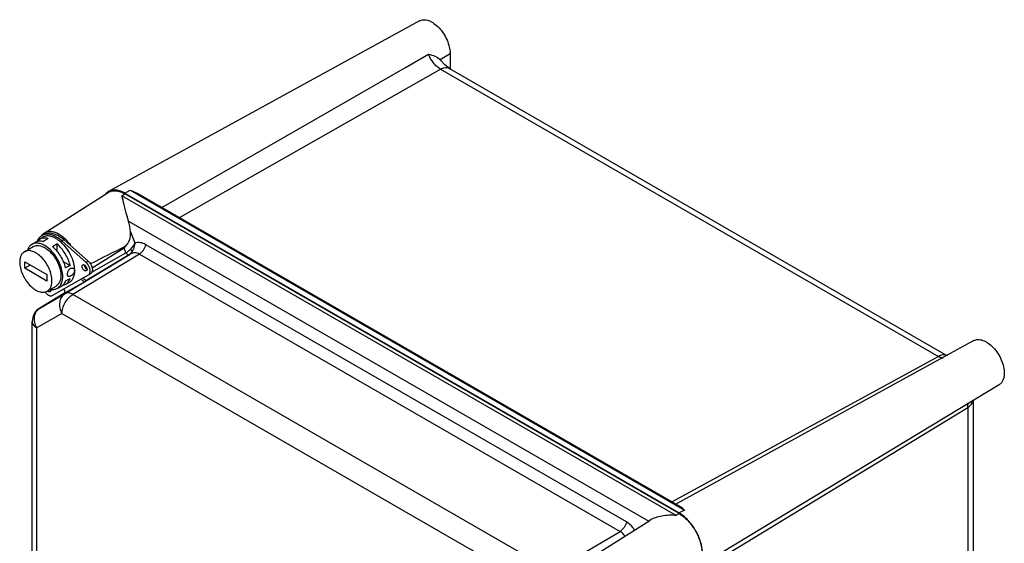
# Model space of a CAD drawing. Header units: millimetres. Extents: x 46 to 359, y 50 to 516.
# Tile 2 of 2: x 46 to 359, y 349 to 516. Entities that reach past the tile are written whole.
import ezdxf

# ---------------------------------------------------------------- set-up
doc = ezdxf.new("R2010")
doc.units = ezdxf.units.MM
doc.header["$LTSCALE"] = 36.808337
doc.layers.get('0').update_dxf_attribs({"linetype": 'CONTINUOUS'})

msp = doc.modelspace()

# ---------------------------------------------------------------- linework, layer by layer
at = {"color": 7, "linetype": 'Continuous'}
for p, q in [((173.36, 515.24), (74.59, 460.99)), ((168.88, 500.44), (176.24, 504.67)), ((179.89, 502.99), (183.08, 504.9)), ((183.08, 504.9), (183.08, 500.11)), ((179.89, 502.99), (180.2, 502.65)), ((91.5, 455.94), (168.88, 500.44)), ((97.11, 452.7), (180.01, 499.85)), ((180.01, 499.85), (338.19, 408.53)), ((182.94, 500.11), (340.91, 408.9)), ((54.18, 447.73), (74.52, 460.66)), ((78.82, 459.64), (79.77, 460.23)), ((79.77, 460.44), (81.43, 461.36)), ((79.77, 460.44), (255.84, 358.78)), ((255.84, 358.58), (79.77, 460.23)), ((81.43, 461.36), (257.5, 359.71)), ((83.88, 460.34), (256.22, 360.83)), ((254.89, 357.99), (78.82, 459.64)), ((80.94, 451.59), (246.19, 356.19)), ((53.39, 446.97), (54.1, 447.38)), ((81.59, 448.13), (82.94, 444.61)), ((50.13, 444.12), (51.15, 444.8)), ((52.51, 445.7), (53.53, 446.38)), ((54.91, 445.7), (53.96, 445.1)), ((55.38, 446), (54.91, 445.7)), ((56.79, 443.46), (58.21, 444.37)), ((58.21, 444.37), (58.21, 441.93)), ((59.71, 445.28), (60.42, 445.68)), ((67.44, 438.43), (59.71, 445.28)), ((60.42, 445.68), (68.14, 438.83)), ((47.87, 441.85), (50.69, 443.48)), ((60.77, 428.54), (81.47, 441.08)), ((84.41, 441.1), (63.27, 428.29)), ((69.27, 435.35), (80.12, 441.52)), ((69.36, 436.71), (79.51, 443.11)), ((80.12, 441.52), (79.51, 443.11)), ((81.47, 441.08), (81.14, 440.89)), ((84.41, 441.1), (237.1, 352.95)), ((239.11, 355.93), (86.42, 444.08)), ((47.95, 436.59), (47.95, 438.63)), ((47.95, 438.63), (55.03, 434.55)), ((60.14, 438.74), (62.37, 437.45)), ((68.14, 438.83), (67.44, 438.43)), ((81.14, 440.89), (67.89, 432.86)), ((49.72, 437.61), (47.95, 436.59)), ((55.03, 432.51), (47.95, 436.59)), ((56.73, 427.91), (68.94, 434.96)), ((62.37, 437.45), (60.88, 436.68)), ((67.03, 437.02), (67.43, 437.23)), ((55.03, 434.55), (55.03, 432.51)), ((60.75, 428.73), (66.9, 432.28)), ((60.77, 431.39), (61.87, 431.93)), ((60.88, 432.6), (62.37, 433.37)), ((60.43, 428.56), (52.75, 423.91)), ((52.78, 423.92), (60.77, 428.54)), ((55.11, 429.29), (57.94, 430.92)), ((58.21, 430.12), (59.31, 430.66)), ((60.44, 428.56), (60.45, 428.56)), ((215.65, 340.32), (63.27, 428.29)), ((52.78, 423.92), (52.75, 423.91)), ((50.34, 170.19), (50.34, 419.63)), ((59.8, 422.2), (51.81, 417.59)), ((59.8, 422.2), (212.18, 334.23)), ((51.81, 168.15), (51.81, 417.59)), ((349.43, 413.58), (254.84, 361.63)), ((338.19, 408.53), (253.59, 362.35)), ((357.52, 399.57), (265.23, 343.63)), ((349.21, 394.53), (349.21, 138.63)), ((265.23, 342.19), (347.52, 392.36)), ((347.52, 392.36), (347.52, 136.23)), ((257.5, 359.71), (255.84, 358.78)), ((255.84, 358.58), (254.89, 357.99)), ((230.25, 346.08), (246.55, 356.44)), ((215.65, 340.32), (237.1, 352.95))]:
    msp.add_line(p, q, dxfattribs=at)
for points in [[(182.94, 500.11), (181.45, 501.25), (180.2, 502.65)], [(60.34, 430), (60.49, 429.67), (60.6, 429.13), (60.45, 428.56)]]:
    msp.add_lwpolyline(points, dxfattribs=at)
for centre, radius, start, end in [((76.27, 457.94), 3.49, 118.771, 123.1143), ((76.35, 457.79), 3.4, 119.7294, 122.4626), ((132.83, 467.42), 54.26, 195.2195, 195.377), ((56.17, 444.66), 3.66, 132.2824, 139.3336), ((56.07, 444.78), 3.51, 127.7472, 132.2544), ((56.02, 444.84), 3.42, 122.4603, 127.7441), ((55.65, 444.69), 3.1, 112.9986, 119.9892), ((56.34, 443.37), 4.79, 157.9519, 158.3146), ((56.35, 444.52), 3.89, 139.3379, 145.4795), ((983.64, -1359.4), 2016.76, 116.62153, 116.97363), ((55.34, 419.63), 5, 121.2308, 180), ((340.13, 407.08), 1.97, 60.0766, 67.5833), ((250.89, 350.21), 9.9, 59.3174, 59.9992)]:
    msp.add_arc(centre, radius, start, end, dxfattribs=at)
msp.add_ellipse((74.31, 448.79), major_axis=(-2.2, 9.98), ratio=0.697892, start_param=-1.789102, end_param=-1.441861, dxfattribs=at)
for points, knots in [([(173.36, 515.24), (173.77, 515.46), (174.79, 515.7), (176.41, 515.35), (178.07, 514.43), (179.66, 513.01), (181.07, 511.2), (182.17, 509.16), (182.88, 507.03), (183.08, 505.59), (183.08, 504.9)], [0, 0, 0, 0, 0.087072, 0.18694, 0.304649, 0.438564, 0.582944, 0.729993, 0.871431, 1, 1, 1, 1]), ([(176.24, 504.67), (176.94, 504.46), (178.21, 504.06), (179.43, 503.42), (179.89, 502.99)], [0, 0, 0, 0, 0.537569, 1, 1, 1, 1]), ([(180.01, 499.85), (179.6, 500.09), (178.81, 500.7), (177.41, 502.23), (176.61, 503.66), (176.24, 504.67)], [0, 0, 0, 0, 0.228225, 0.478988, 1, 1, 1, 1]), ([(180.01, 499.85), (180.25, 499.98), (180.74, 500.21), (181.51, 500.4), (182.27, 500.39), (182.73, 500.22), (182.94, 500.11)], [0, 0, 0, 0, 0.270879, 0.528584, 0.770158, 1, 1, 1, 1]), ([(74.36, 460.86), (74.28, 460.8), (73.96, 460.58), (73.69, 460.3), (73.5, 460.07)], [0, 0, 0, 0, 0.246651, 1, 1, 1, 1]), ([(79.77, 460.44), (79.32, 460.7), (78.42, 461.13), (77.03, 461.47), (75.73, 461.45), (74.94, 461.18), (74.59, 460.99)], [0, 0, 0, 0, 0.289281, 0.548778, 0.782238, 1, 1, 1, 1]), ([(74.66, 460.75), (75, 460.94), (75.78, 461.22), (77.06, 461.25), (78.43, 460.92), (79.33, 460.49), (79.77, 460.23)], [0, 0, 0, 0, 0.217777, 0.450977, 0.710389, 1, 1, 1, 1]), ([(81.43, 461.36), (81.64, 461.3), (82.48, 461.03), (83.3, 460.67), (83.88, 460.34)], [0, 0, 0, 0, 0.246603, 1, 1, 1, 1]), ([(80.48, 453.17), (80.15, 454.37), (79.63, 456.53), (79.1, 458.7), (78.82, 459.64)], [0, 0, 0, 0, 0.557027, 1, 1, 1, 1]), ([(80.94, 451.59), (80.83, 451.95), (80.68, 452.43), (80.55, 452.91), (80.52, 453.03)], [0, 0, 0, 0, 0.752364, 1, 1, 1, 1]), ([(59.71, 445.28), (59.19, 445.74), (58.37, 446.35), (57.19, 446.95), (56.35, 447.25), (55.54, 447.4), (54.76, 447.41), (54.04, 447.28), (53.6, 447.09), (53.39, 446.97)], [0, 0, 0, 0, 0.301207, 0.438508, 0.566218, 0.684665, 0.794976, 0.89915, 1, 1, 1, 1]), ([(58.2, 447.7), (57.84, 447.86), (57.13, 448.12), (56.04, 448.27), (55.04, 448.16), (54.44, 447.9), (54.18, 447.73)], [0, 0, 0, 0, 0.283713, 0.540704, 0.775966, 1, 1, 1, 1]), ([(54.44, 447.55), (54.64, 447.63), (55.08, 447.76), (55.78, 447.83), (56.51, 447.77), (57.57, 447.51), (58.94, 446.87), (59.93, 446.12), (60.42, 445.68)], [0, 0, 0, 0, 0.100743, 0.205851, 0.31745, 0.436973, 0.701711, 1, 1, 1, 1]), ([(58.9, 447.34), (58.84, 447.37), (58.61, 447.5), (58.38, 447.62), (58.2, 447.7)], [0, 0, 0, 0, 0.25534, 1, 1, 1, 1]), ([(60.63, 446.07), (60.49, 446.19), (59.95, 446.66), (59.36, 447.08), (58.9, 447.34)], [0, 0, 0, 0, 0.260823, 1, 1, 1, 1]), ([(79.94, 443.55), (80.58, 444.09), (81.5, 445.6), (81.64, 447.29), (81.59, 448.13)], [0, 0, 0, 0, 0.49981, 1, 1, 1, 1]), ([(54.32, 443.81), (53.95, 444.02), (53.21, 444.37), (52.08, 444.62), (51.18, 444.57), (50.55, 444.36), (50.26, 444.21), (50.13, 444.12)], [0, 0, 0, 0, 0.290699, 0.549313, 0.781297, 0.891373, 1, 1, 1, 1]), ([(51.15, 444.8), (51.34, 444.92), (51.75, 445.13), (52.45, 445.28), (53.2, 445.27), (53.71, 445.17), (53.96, 445.1)], [0, 0, 0, 0, 0.23215, 0.471201, 0.725294, 1, 1, 1, 1]), ([(53.39, 446.97), (53.23, 446.87), (52.92, 446.65), (52.36, 446.08), (52.06, 445.55), (51.9, 445.17)], [0, 0, 0, 0, 0.238166, 0.481526, 1, 1, 1, 1]), ([(52.51, 445.7), (52.45, 445.67), (52.24, 445.51), (52.05, 445.33), (51.92, 445.18)], [0, 0, 0, 0, 0.247228, 1, 1, 1, 1]), ([(55.38, 446), (55.12, 446.08), (54.6, 446.19), (53.83, 446.19), (53.12, 446.04), (52.7, 445.83), (52.51, 445.7)], [0, 0, 0, 0, 0.274927, 0.529073, 0.768028, 1, 1, 1, 1]), ([(57.85, 446.06), (57.47, 446.28), (56.71, 446.64), (55.54, 446.91), (54.61, 446.85), (53.96, 446.63), (53.66, 446.47), (53.53, 446.38)], [0, 0, 0, 0, 0.290699, 0.549312, 0.781297, 0.891374, 1, 1, 1, 1]), ([(57.85, 446.06), (58.21, 445.85), (58.93, 445.36), (60.28, 444.15), (61.77, 442.27), (62.86, 440.12), (63.44, 438.33), (63.62, 437.43), (63.68, 436.99)], [0, 0, 0, 0, 0.112515, 0.23323, 0.490732, 0.753211, 0.879818, 1, 1, 1, 1]), ([(62.37, 437.45), (62.21, 438.11), (61.78, 439.42), (60.84, 441.27), (59.65, 442.95), (58.71, 443.94), (58.21, 444.37)], [0, 0, 0, 0, 0.246559, 0.502637, 0.757351, 1, 1, 1, 1]), ([(62.58, 443.9), (62.44, 444.1), (61.84, 444.87), (61.17, 445.59), (60.63, 446.07)], [0, 0, 0, 0, 0.25688, 1, 1, 1, 1]), ([(82.94, 444.61), (82.76, 444.24), (82.3, 443.51), (81.75, 442.86), (81.44, 442.53)], [0, 0, 0, 0, 0.477752, 1, 1, 1, 1]), ([(82.94, 444.61), (82.91, 444.4), (82.82, 443.86), (82.59, 443.01), (82.35, 442.39), (82.19, 442.1)], [0, 0, 0, 0, 0.244102, 0.62393, 1, 1, 1, 1]), ([(86.42, 444.08), (85.88, 444.39), (84.73, 444.83), (83.49, 444.77), (82.94, 444.61)], [0, 0, 0, 0, 0.51966, 1, 1, 1, 1]), ([(47.87, 441.85), (47.63, 441.71), (47.18, 441.34), (46.7, 440.56), (46.42, 439.6), (46.36, 438.9), (46.36, 438.53)], [0, 0, 0, 0, 0.217768, 0.450949, 0.710192, 1, 1, 1, 1]), ([(56.62, 432.61), (56.62, 433.23), (56.44, 434.53), (55.8, 436.45), (54.8, 438.29), (53.53, 439.91), (52.1, 441.18), (50.8, 441.89), (49.79, 442.16), (49.09, 442.21), (48.44, 442.12), (48.04, 441.95), (47.87, 441.85)], [0, 0, 0, 0, 0.128684, 0.270273, 0.417428, 0.561776, 0.695447, 0.812711, 0.864676, 0.91251, 0.95714, 1, 1, 1, 1]), ([(50.13, 444.12), (49.87, 443.95), (49.4, 443.49), (49.09, 442.92), (48.96, 442.61)], [0, 0, 0, 0, 0.480668, 1, 1, 1, 1]), ([(50.69, 443.48), (50.87, 443.59), (51.27, 443.75), (51.92, 443.84), (52.62, 443.79), (53.63, 443.52), (54.93, 442.81), (56.36, 441.54), (57.63, 439.92), (58.62, 438.08), (59.27, 436.17), (59.44, 434.86), (59.44, 434.24)], [0, 0, 0, 0, 0.042861, 0.087491, 0.135326, 0.187291, 0.304555, 0.438225, 0.582571, 0.729724, 0.871314, 1, 1, 1, 1]), ([(58.21, 430.12), (58.42, 430.22), (58.82, 430.49), (59.31, 431.04), (59.68, 431.73), (59.92, 432.54), (60.05, 433.44), (60.04, 434.8), (59.69, 436.62), (58.84, 438.79), (57.61, 440.82), (56.11, 442.54), (54.93, 443.46), (54.32, 443.81)], [0, 0, 0, 0, 0.042893, 0.087186, 0.134468, 0.185815, 0.241755, 0.302335, 0.435612, 0.580233, 0.72812, 0.870593, 1, 1, 1, 1]), ([(56.79, 443.46), (57.28, 443.04), (58.21, 442.07), (59.37, 440.42), (60.3, 438.61), (60.72, 437.33), (60.88, 436.68)], [0, 0, 0, 0, 0.242712, 0.497345, 0.753351, 1, 1, 1, 1]), ([(79.51, 443.11), (79.54, 443.15), (79.68, 443.3), (79.82, 443.45), (79.94, 443.55)], [0, 0, 0, 0, 0.241869, 1, 1, 1, 1]), ([(80.12, 441.52), (80.24, 441.57), (80.72, 441.85), (81.14, 442.23), (81.44, 442.53)], [0, 0, 0, 0, 0.231802, 1, 1, 1, 1]), ([(80.12, 441.52), (80.19, 441.4), (80.32, 441.21), (80.55, 441), (80.8, 440.85), (81.03, 440.83), (81.14, 440.89)], [0, 0, 0, 0, 0.314259, 0.529996, 0.716986, 1, 1, 1, 1]), ([(81.14, 440.89), (81.24, 440.95), (81.68, 441.28), (82, 441.73), (82.19, 442.1)], [0, 0, 0, 0, 0.228905, 1, 1, 1, 1]), ([(81.44, 442.53), (81.59, 442.44), (81.83, 442.29), (82.08, 442.14), (82.19, 442.1)], [0, 0, 0, 0, 0.596684, 1, 1, 1, 1]), ([(82.19, 442.1), (82.16, 441.99), (82.02, 441.59), (81.73, 441.24), (81.47, 441.08)], [0, 0, 0, 0, 0.277641, 1, 1, 1, 1]), ([(84.41, 441.1), (83.97, 441.36), (82.94, 441.66), (81.91, 441.34), (81.47, 441.08)], [0, 0, 0, 0, 0.500086, 1, 1, 1, 1]), ([(84.41, 441.1), (84.92, 441.41), (85.79, 442.32), (86.3, 443.46), (86.42, 444.08)], [0, 0, 0, 0, 0.484787, 1, 1, 1, 1]), ([(46.36, 438.53), (46.36, 437.91), (46.54, 436.61), (47.18, 434.69), (48.18, 432.85), (49.45, 431.23), (50.88, 429.96), (52.18, 429.25), (53.19, 428.98), (53.89, 428.93), (54.54, 429.02), (54.94, 429.19), (55.11, 429.29)], [0, 0, 0, 0, 0.128684, 0.270273, 0.417428, 0.561776, 0.695447, 0.812711, 0.864676, 0.91251, 0.95714, 1, 1, 1, 1]), ([(68.23, 437.44), (68.12, 437.63), (67.88, 437.98), (67.59, 438.29), (67.44, 438.43)], [0, 0, 0, 0, 0.511412, 1, 1, 1, 1]), ([(68.14, 438.83), (68.3, 438.7), (68.59, 438.39), (68.83, 438.04), (68.94, 437.85)], [0, 0, 0, 0, 0.488588, 1, 1, 1, 1]), ([(61.53, 434.68), (61.53, 434.8), (61.56, 435.08), (61.67, 435.48), (61.86, 435.87), (62.12, 436.22), (62.42, 436.48), (62.75, 436.64), (63.09, 436.67), (63.3, 436.61), (63.38, 436.56)], [0, 0, 0, 0, 0.126021, 0.264817, 0.408044, 0.547765, 0.677984, 0.795733, 0.901709, 1, 1, 1, 1]), ([(63.76, 435.84), (63.76, 435.57), (63.62, 435.16), (63.3, 434.7), (63, 434.39), (62.68, 434.15), (62.4, 434.01), (62.19, 433.95), (62.05, 433.94), (61.92, 433.96), (61.84, 433.99), (61.8, 434.01)], [0, 0, 0, 0, 0.265419, 0.412443, 0.559242, 0.697146, 0.817896, 0.870311, 0.917398, 0.960048, 1, 1, 1, 1]), ([(63.76, 435.84), (63.76, 435.39), (63.69, 434.56), (63.33, 433.41), (62.82, 432.63), (62.3, 432.18), (62.02, 432), (61.87, 431.93)], [0, 0, 0, 0, 0.2907, 0.549313, 0.781298, 0.891374, 1, 1, 1, 1]), ([(63.38, 436.56), (63.44, 436.53), (63.55, 436.44), (63.71, 436.21), (63.76, 435.98), (63.76, 435.84)], [0, 0, 0, 0, 0.23506, 0.476095, 1, 1, 1, 1]), ([(63.68, 436.99), (63.69, 436.89), (63.74, 436.51), (63.76, 436.12), (63.76, 435.84)], [0, 0, 0, 0, 0.257075, 1, 1, 1, 1]), ([(66.43, 436.4), (66.36, 436.52), (66.25, 436.77), (66.19, 437.1), (66.21, 437.33), (66.25, 437.48), (66.32, 437.59), (66.39, 437.65), (66.43, 437.67)], [0, 0, 0, 0, 0.306313, 0.582796, 0.703699, 0.81186, 0.909144, 1, 1, 1, 1]), ([(66.43, 437.67), (66.47, 437.69), (66.55, 437.72), (66.69, 437.73), (66.83, 437.69), (67.05, 437.59), (67.3, 437.38), (67.46, 437.16), (67.53, 437.04)], [0, 0, 0, 0, 0.090854, 0.188135, 0.296293, 0.417197, 0.693684, 1, 1, 1, 1]), ([(67.53, 435.77), (67.49, 435.75), (67.41, 435.72), (67.27, 435.71), (67.12, 435.75), (66.91, 435.85), (66.66, 436.06), (66.5, 436.28), (66.43, 436.4)], [0, 0, 0, 0, 0.090854, 0.188135, 0.296293, 0.417197, 0.693684, 1, 1, 1, 1]), ([(66.91, 437.64), (66.9, 437.5), (66.94, 437.21), (67.06, 436.94), (67.14, 436.81)], [0, 0, 0, 0, 0.469836, 1, 1, 1, 1]), ([(67.14, 436.81), (67.21, 436.68), (67.39, 436.44), (67.62, 436.26), (67.74, 436.2)], [0, 0, 0, 0, 0.530243, 1, 1, 1, 1]), ([(67.53, 437.04), (67.6, 436.91), (67.71, 436.67), (67.77, 436.34), (67.75, 436.11), (67.71, 435.96), (67.63, 435.84), (67.57, 435.79), (67.53, 435.77)], [0, 0, 0, 0, 0.306313, 0.582796, 0.703699, 0.81186, 0.909144, 1, 1, 1, 1]), ([(68.23, 434.55), (68.31, 434.6), (68.47, 434.73), (68.63, 435), (68.73, 435.33), (68.76, 435.71), (68.72, 436.13), (68.58, 436.73), (68.39, 437.16), (68.23, 437.44)], [0, 0, 0, 0, 0.090793, 0.18801, 0.296095, 0.416916, 0.550158, 0.693924, 1, 1, 1, 1]), ([(68.94, 437.85), (69.1, 437.57), (69.29, 437.13), (69.43, 436.54), (69.47, 436.12), (69.43, 435.74), (69.34, 435.41), (69.17, 435.14), (69.02, 435.01), (68.94, 434.96)], [0, 0, 0, 0, 0.306076, 0.449842, 0.583084, 0.703905, 0.81199, 0.909207, 1, 1, 1, 1]), ([(55.11, 429.29), (55.35, 429.43), (55.8, 429.81), (56.28, 430.58), (56.56, 431.54), (56.62, 432.24), (56.62, 432.61)], [0, 0, 0, 0, 0.217768, 0.450949, 0.710192, 1, 1, 1, 1]), ([(59.44, 434.24), (59.44, 433.88), (59.39, 433.18), (59.11, 432.22), (58.63, 431.44), (58.18, 431.06), (57.94, 430.92)], [0, 0, 0, 0, 0.289806, 0.549048, 0.78223, 1, 1, 1, 1]), ([(60.88, 432.6), (60.74, 432.18), (60.44, 431.58), (59.83, 430.97), (59.49, 430.75), (59.31, 430.66)], [0, 0, 0, 0, 0.522422, 0.763881, 1, 1, 1, 1]), ([(60.77, 431.39), (60.96, 431.48), (61.31, 431.7), (61.92, 432.33), (62.23, 432.94), (62.37, 433.37)], [0, 0, 0, 0, 0.235907, 0.477249, 1, 1, 1, 1]), ([(61.8, 434.01), (61.76, 434.03), (61.67, 434.11), (61.59, 434.26), (61.54, 434.46), (61.53, 434.6), (61.53, 434.68)], [0, 0, 0, 0, 0.209231, 0.437847, 0.700104, 1, 1, 1, 1]), ([(65.91, 433.21), (65.98, 433.11), (66.25, 432.74), (66.6, 432.43), (66.9, 432.28)], [0, 0, 0, 0, 0.270817, 1, 1, 1, 1]), ([(66.51, 433.55), (66.61, 433.41), (66.82, 433.16), (67.18, 432.89), (67.56, 432.77), (67.8, 432.81), (67.89, 432.86)], [0, 0, 0, 0, 0.308085, 0.582247, 0.80944, 1, 1, 1, 1]), ([(67.89, 432.86), (67.8, 432.81), (67.47, 432.61), (67.14, 432.42), (66.9, 432.28)], [0, 0, 0, 0, 0.275993, 1, 1, 1, 1]), ([(54.39, 429.1), (54.55, 428.86), (54.83, 428.53), (55.25, 428.17), (55.57, 427.98), (55.89, 427.85), (56.2, 427.79), (56.48, 427.81), (56.65, 427.87), (56.73, 427.91)], [0, 0, 0, 0, 0.307242, 0.449738, 0.581475, 0.701235, 0.809199, 0.907421, 1, 1, 1, 1]), ([(56.03, 429.13), (55.98, 429.1), (55.85, 429.06), (55.65, 429.09), (55.44, 429.19), (55.31, 429.29), (55.25, 429.35)], [0, 0, 0, 0, 0.202678, 0.430752, 0.696762, 1, 1, 1, 1]), ([(55.95, 429.77), (55.97, 429.75), (56.06, 429.67), (56.16, 429.6), (56.24, 429.56)], [0, 0, 0, 0, 0.265303, 1, 1, 1, 1]), ([(56.23, 429.89), (56.25, 429.8), (56.27, 429.65), (56.24, 429.42), (56.17, 429.24), (56.08, 429.15), (56.03, 429.13)], [0, 0, 0, 0, 0.302317, 0.567667, 0.796055, 1, 1, 1, 1]), ([(56.18, 429.88), (56.54, 429.82), (57.07, 429.79), (57.75, 429.93), (58.06, 430.05), (58.21, 430.12)], [0, 0, 0, 0, 0.520511, 0.763577, 1, 1, 1, 1]), ([(60.77, 428.54), (60.32, 428.26), (59.51, 427.45), (58.95, 425.79), (59.02, 423.95), (59.48, 422.76), (59.8, 422.2)], [0, 0, 0, 0, 0.226378, 0.467447, 0.727443, 1, 1, 1, 1]), ([(59.99, 431.13), (60.06, 431.14), (60.33, 431.2), (60.59, 431.29), (60.77, 431.39)], [0, 0, 0, 0, 0.254442, 1, 1, 1, 1]), ([(60.72, 429.2), (60.71, 429.27), (60.64, 429.57), (60.53, 429.85), (60.43, 430.05)], [0, 0, 0, 0, 0.239456, 1, 1, 1, 1]), ([(60.75, 428.73), (60.7, 428.7), (60.6, 428.64), (60.5, 428.58), (60.44, 428.56)], [0, 0, 0, 0, 0.462155, 1, 1, 1, 1]), ([(60.75, 428.73), (60.75, 428.76), (60.75, 428.92), (60.74, 429.08), (60.72, 429.2)], [0, 0, 0, 0, 0.23731, 1, 1, 1, 1]), ([(63.27, 428.29), (63.05, 428.42), (62.62, 428.62), (61.94, 428.78), (61.32, 428.77), (60.94, 428.63), (60.77, 428.54)], [0, 0, 0, 0, 0.29088, 0.550848, 0.783758, 1, 1, 1, 1]), ([(59.8, 422.2), (59.8, 422.78), (60.01, 423.98), (60.76, 425.69), (61.85, 427.19), (62.78, 428), (63.27, 428.29)], [0, 0, 0, 0, 0.236733, 0.49891, 0.761679, 1, 1, 1, 1]), ([(51.81, 417.59), (51.49, 418.14), (51.03, 419.33), (50.95, 421.18), (51.52, 422.84), (52.33, 423.65), (52.78, 423.92)], [0, 0, 0, 0, 0.272554, 0.532544, 0.773611, 1, 1, 1, 1]), ([(50.34, 419.63), (50.34, 419.44), (50.41, 419.04), (50.71, 418.49), (51.19, 417.99), (51.59, 417.72), (51.81, 417.59)], [0, 0, 0, 0, 0.217753, 0.450895, 0.710453, 1, 1, 1, 1]), ([(349.43, 413.58), (349.84, 413.81), (350.86, 414.05), (352.48, 413.7), (354.15, 412.78), (355.74, 411.36), (357.14, 409.55), (358.24, 407.5), (358.95, 405.38), (359.15, 403.93), (359.15, 403.25)], [0, 0, 0, 0, 0.087072, 0.18694, 0.304649, 0.438564, 0.582944, 0.729993, 0.871431, 1, 1, 1, 1]), ([(340.88, 408.9), (340.48, 409.07), (339.49, 409.13), (338.62, 408.77), (338.19, 408.53)], [0, 0, 0, 0, 0.472189, 1, 1, 1, 1]), ([(339.68, 407.99), (339.55, 408.01), (339.04, 408.11), (338.54, 408.33), (338.19, 408.53)], [0, 0, 0, 0, 0.231861, 1, 1, 1, 1]), ([(359.15, 403.25), (359.15, 402.84), (359.09, 402.07), (358.78, 401.01), (358.26, 400.15), (357.78, 399.73), (357.52, 399.57)], [0, 0, 0, 0, 0.289282, 0.548779, 0.782239, 1, 1, 1, 1]), ([(347.52, 392.36), (347.94, 392.61), (348.69, 393.19), (349.13, 394.07), (349.19, 394.51)], [0, 0, 0, 0, 0.527766, 1, 1, 1, 1]), ([(347.52, 392.36), (347.52, 392.51), (347.55, 393.03), (347.66, 393.56), (347.8, 393.92)], [0, 0, 0, 0, 0.269415, 1, 1, 1, 1]), ([(256.22, 360.83), (256.34, 360.77), (256.81, 360.45), (257.22, 360.04), (257.5, 359.71)], [0, 0, 0, 0, 0.233135, 1, 1, 1, 1]), ([(254.89, 357.99), (253.39, 358.12), (251.13, 358.05), (248.35, 357.35), (247.09, 356.79), (246.55, 356.44)], [0, 0, 0, 0, 0.526488, 0.774225, 1, 1, 1, 1]), ([(255.84, 358.58), (256.87, 357.99), (258.82, 356.35), (261.09, 353.24), (262.65, 349.72), (263.09, 347.21), (263.09, 346.03)], [0, 0, 0, 0, 0.23724, 0.499999, 0.762759, 1, 1, 1, 1]), ([(263.27, 346.04), (263.25, 347.24), (262.79, 349.77), (261.22, 353.31), (258.93, 356.45), (256.98, 358.11), (255.95, 358.72)], [0, 0, 0, 0, 0.23769, 0.500001, 0.762312, 1, 1, 1, 1]), ([(239.11, 355.93), (238.98, 355.31), (238.47, 354.17), (237.61, 353.25), (237.1, 352.95)], [0, 0, 0, 0, 0.515213, 1, 1, 1, 1]), ([(241.69, 353.36), (241.52, 353.63), (240.81, 354.63), (239.89, 355.48), (239.11, 355.93)], [0, 0, 0, 0, 0.265628, 1, 1, 1, 1]), ([(238.6, 351.39), (238.5, 351.55), (238.11, 352.16), (237.56, 352.69), (237.1, 352.95)], [0, 0, 0, 0, 0.265508, 1, 1, 1, 1])]:
    msp.add_open_spline(points, degree=3, knots=knots, dxfattribs=at)

doc.saveas('drawing.dxf')
